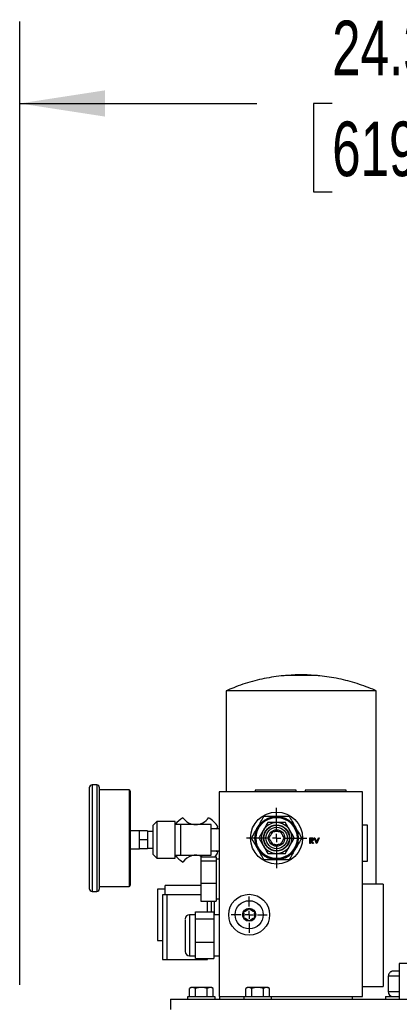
# Model space of a CAD drawing. Header units: inches. Extents: x 4 to 172, y 4 to 132.
# Tile 24 of 38: x 86.22 to 95.49, y 83.57 to 107.63. Entities that reach past the tile are written whole.
import ezdxf

# ---------------------------------------------------------------- set-up
doc = ezdxf.new("R2010")
doc.units = ezdxf.units.IN
doc.header["$LTSCALE"] = 16
doc.header["$MEASUREMENT"] = 0
doc.linetypes.add('CENTERX2', pattern=[0.8, 0.5, -0.1, 0.1, -0.1])
doc.layers.add('CENTER', color=40, linetype='CENTERX2')
doc.layers.add('DIMENSIONS', color=140, linetype='Continuous', lineweight=25)
doc.styles.add('SLDTEXTSTYLE0', font='TXT', dxfattribs={"width": 0.7})
doc.dimstyles.new('SLDDIMSTYLE0', dxfattribs={"dimtxt": 1.359375, "dimasz": 2.08, "dimexe": 0, "dimexo": 0.0625, "dimgap": 0.339844, "dimtad": 0, "dimtih": 1, "dimtoh": 1, "dimrnd": 1e-09, "dimzin": 12, "dimdsep": 46, "dimtxsty": 'SLDTEXTSTYLE0', "dimsah": 1, "dimcen": 0.09, "dimadec": 0, "dimazin": 3, "dimtfac": 1, "dimtofl": 0, "dimtmove": 0, "dimatfit": 3, "dimfxl": 0, "dimfrac": 2, "dimtolj": 1, "dimtzin": 12, "dimarcsym": 0})

# ---------------------------------------------------------------- blocks, each defined once
blk = doc.blocks.new('_D_5')
at = {"layer": 'DIMENSIONS'}
for p, q in [((86.217, 84.053), (86.217, 107.581)), ((110.592, 84.053), (110.592, 107.581)), ((86.217, 105.581), (92.009, 105.581)), ((93.851, 105.581), (93.395, 105.581)), ((93.395, 105.581), (93.395, 103.42)), ((99.022, 105.581), (99.478, 105.581)), ((99.478, 105.581), (99.478, 103.42)), ((110.592, 105.581), (100.864, 105.581)), ((93.395, 103.42), (93.851, 103.42)), ((99.478, 103.42), (99.022, 103.42))]:
    blk.add_line(p, q, dxfattribs=at)
for points in [[(86.217, 105.581), (88.297, 105.261), (88.297, 105.901)], [(110.592, 105.581), (108.512, 105.901), (108.512, 105.261)]]:
    blk.add_solid(points, dxfattribs=at)
at = {"layer": 'DIMENSIONS', "char_height": 1.3333, "attachment_point": 1, "style": 'SLDTEXTSTYLE0'}
for s, insert in [('24.38', (93.851, 107.604)), ('619.1', (93.851, 105.139))]:
    blk.add_mtext(s, dxfattribs=dict(at, insert=insert))
blk = doc.blocks.new('SW_CENTERMARKSYMBOL_1')
at = {"layer": 'CENTER', "color": 0}
for p, q in [((0, 0.2), (0, 0.4435)), ((-0.2, 0), (-0.4435, 0)), ((0, 0), (-0.1, 0)), ((0, 0), (0, 0.1)), ((0, 0), (0, -0.1)), ((0, 0), (0.1, 0)), ((0.2, 0), (0.4435, 0)), ((0, -0.2), (0, -0.4435))]:
    blk.add_line(p, q, dxfattribs=at)
blk = doc.blocks.new('SW_CENTERMARKSYMBOL_2')
at = {"layer": 'CENTER', "color": 0}
for p, q in [((0, 0.2), (0, 0.735)), ((-0.2, 0), (-0.735, 0)), ((0, 0), (-0.1, 0)), ((0, 0), (0, 0.1)), ((0, 0), (0, -0.1)), ((0, 0), (0.1, 0)), ((0.2, 0), (0.735, 0)), ((0, -0.2), (0, -0.735))]:
    blk.add_line(p, q, dxfattribs=at)

msp = doc.modelspace()

# ---------------------------------------------------------------- linework, layer by layer
for p, q in [((92.947, 91.622), (92.749, 91.609)), ((93.436, 91.609), (92.749, 91.609)), ((93.238, 91.622), (92.947, 91.622)), ((93.436, 91.609), (93.238, 91.622)), ((91.258, 91.231), (91.258, 88.762)), ((93.093, 91.231), (91.258, 91.231)), ((94.928, 91.231), (93.093, 91.231)), ((94.928, 86.512), (94.928, 91.231)), ((88.098, 88.933), (87.988, 88.933)), ((87.988, 88.933), (87.988, 86.333)), ((88.098, 88.933), (88.098, 86.333)), ((88.888, 88.813), (88.168, 88.813)), ((88.888, 88.813), (88.888, 86.453)), ((91.093, 88.762), (91.093, 83.762)), ((94.593, 88.762), (91.093, 88.762)), ((91.968, 88.807), (91.968, 88.762)), ((92.968, 88.807), (91.968, 88.807)), ((92.968, 88.762), (92.968, 88.807)), ((93.193, 88.807), (93.193, 88.762)), ((94.193, 88.807), (93.193, 88.807)), ((94.193, 88.762), (94.193, 88.807)), ((94.593, 83.762), (94.593, 88.762)), ((89.568, 88.043), (89.468, 87.943)), ((90.018, 88.043), (89.568, 88.043)), ((89.568, 88.043), (89.568, 87.143)), ((90.018, 87.143), (90.018, 88.043)), ((89.143, 87.813), (88.918, 87.813)), ((89.143, 87.812), (89.143, 87.813)), ((89.143, 87.723), (89.143, 87.812)), ((89.343, 87.812), (89.143, 87.812)), ((89.343, 87.812), (89.343, 87.593)), ((89.468, 87.795), (89.343, 87.799)), ((89.468, 87.943), (89.468, 87.243)), ((90.143, 87.967), (90.018, 87.967)), ((90.143, 87.967), (90.143, 87.217)), ((90.893, 87.967), (90.143, 87.967)), ((90.893, 87.217), (90.893, 87.967)), ((91.093, 87.861), (90.893, 87.861)), ((91.006, 87.861), (91.059, 87.904)), ((92.166, 87.822), (92.169, 87.827)), ((92.49, 88.012), (92.495, 88.012)), ((92.816, 87.827), (92.819, 87.822)), ((94.715, 87.95), (94.593, 87.95)), ((94.715, 87.075), (94.715, 87.95)), ((89.143, 87.682), (89.143, 87.723)), ((89.143, 87.593), (89.143, 87.682)), ((89.143, 87.504), (89.143, 87.593)), ((89.343, 87.593), (89.143, 87.593)), ((89.343, 87.593), (89.343, 87.375)), ((93.307, 87.643), (93.334, 87.643)), ((93.307, 87.505), (93.307, 87.643)), ((93.319, 87.583), (93.319, 87.629)), ((93.319, 87.629), (93.345, 87.629)), ((93.344, 87.583), (93.319, 87.583)), ((93.319, 87.569), (93.319, 87.505)), ((93.329, 87.569), (93.319, 87.569)), ((93.38, 87.505), (93.329, 87.569)), ((93.345, 87.569), (93.395, 87.505)), ((93.413, 87.643), (93.426, 87.643)), ((93.471, 87.505), (93.413, 87.643)), ((93.426, 87.643), (93.472, 87.534)), ((93.472, 87.534), (93.518, 87.643)), ((93.531, 87.643), (93.473, 87.505)), ((93.518, 87.643), (93.531, 87.643)), ((88.918, 87.373), (89.143, 87.373)), ((89.143, 87.464), (89.143, 87.504)), ((89.143, 87.375), (89.143, 87.464)), ((89.343, 87.375), (89.143, 87.375)), ((89.143, 87.373), (89.143, 87.375)), ((89.343, 87.387), (89.468, 87.392)), ((90.893, 87.323), (91.093, 87.323)), ((91.059, 87.28), (91.006, 87.323)), ((92.169, 87.447), (92.166, 87.452)), ((92.819, 87.452), (92.816, 87.447)), ((93.319, 87.505), (93.307, 87.505)), ((93.395, 87.505), (93.38, 87.505)), ((93.473, 87.505), (93.471, 87.505)), ((89.468, 87.243), (89.568, 87.143)), ((89.568, 87.143), (90.018, 87.143)), ((90.018, 87.219), (90.143, 87.219)), ((90.143, 87.217), (90.893, 87.217)), ((90.643, 87.181), (91.013, 87.181)), ((90.643, 87.181), (90.643, 87.076)), ((90.643, 87.076), (90.643, 86.532)), ((90.643, 87.076), (91.013, 87.076)), ((91.013, 87.181), (91.013, 87.076)), ((91.093, 87.121), (91.013, 87.121)), ((91.013, 87.076), (91.013, 86.532)), ((92.495, 87.262), (92.49, 87.262)), ((94.593, 87.075), (94.715, 87.075)), ((88.168, 86.453), (88.888, 86.453)), ((89.768, 86.388), (89.584, 86.388)), ((89.584, 86.388), (89.584, 85.762)), ((90.643, 86.481), (89.768, 86.481)), ((89.768, 86.252), (89.768, 86.481)), ((90.643, 86.532), (91.013, 86.532)), ((90.643, 86.532), (90.643, 86.093)), ((91.013, 86.532), (91.013, 86.093)), ((95.093, 86.512), (94.593, 86.512)), ((95.093, 86.512), (95.093, 84.012)), ((87.988, 86.333), (88.098, 86.333)), ((89.808, 86.252), (89.708, 86.252)), ((89.708, 86.252), (89.708, 85.462)), ((90.643, 86.252), (89.808, 86.252)), ((89.808, 86.252), (89.808, 84.672)), ((89.808, 86.252), (89.808, 85.462)), ((91.013, 86.154), (91.093, 86.154)), ((90.643, 86.093), (91.013, 86.093)), ((90.808, 85.831), (90.808, 86.093)), ((90.893, 86.093), (90.893, 85.831)), ((90.971, 86.093), (90.971, 85.762)), ((91.726, 85.854), (91.791, 85.892)), ((91.854, 85.892), (91.919, 85.854)), ((89.584, 85.762), (89.584, 85.136)), ((90.513, 85.762), (90.363, 85.762)), ((90.363, 85.762), (90.363, 84.762)), ((90.513, 85.831), (90.963, 85.831)), ((90.513, 85.66), (90.513, 85.831)), ((90.513, 85.091), (90.513, 85.66)), ((90.513, 85.66), (90.963, 85.66)), ((90.963, 85.831), (90.963, 85.66)), ((91.093, 85.762), (90.963, 85.762)), ((90.963, 85.66), (90.963, 85.091)), ((91.695, 85.724), (91.695, 85.8)), ((91.791, 85.632), (91.726, 85.67)), ((91.919, 85.67), (91.854, 85.632)), ((91.951, 85.8), (91.951, 85.724)), ((89.708, 85.462), (89.708, 84.672)), ((89.808, 85.462), (89.808, 84.672)), ((89.584, 85.136), (89.708, 85.136)), ((90.513, 85.091), (90.963, 85.091)), ((90.513, 84.693), (90.513, 85.091)), ((90.963, 85.091), (90.963, 84.693)), ((89.708, 84.672), (89.808, 84.672)), ((89.808, 84.672), (90.808, 84.672)), ((90.363, 84.762), (90.513, 84.762)), ((90.513, 84.693), (90.963, 84.693)), ((90.808, 84.672), (90.808, 84.693)), ((90.963, 84.762), (91.093, 84.762)), ((95.491, 84.575), (95.491, 83.7)), ((96.28, 84.575), (95.491, 84.575)), ((95.217, 84.187), (95.217, 83.887)), ((95.222, 84.187), (95.217, 84.187)), ((95.222, 84.262), (95.222, 84.187)), ((95.491, 84.262), (95.222, 84.262)), ((90.405, 83.985), (90.366, 83.962)), ((90.366, 83.755), (90.366, 83.962)), ((90.438, 83.985), (90.405, 83.985)), ((90.655, 83.985), (90.438, 83.985)), ((90.51, 83.755), (90.51, 83.962)), ((90.871, 83.985), (90.655, 83.985)), ((90.799, 83.755), (90.799, 83.962)), ((90.905, 83.985), (90.871, 83.985)), ((90.943, 83.962), (90.905, 83.985)), ((90.943, 83.755), (90.943, 83.962)), ((91.09, 84.026), (91.09, 83.967)), ((91.093, 84.026), (91.09, 84.026)), ((91.09, 83.967), (91.093, 83.967)), ((91.78, 83.985), (91.741, 83.962)), ((91.741, 83.755), (91.741, 83.962)), ((91.813, 83.985), (91.78, 83.985)), ((92.03, 83.985), (91.813, 83.985)), ((91.885, 83.755), (91.885, 83.962)), ((92.246, 83.985), (92.03, 83.985)), ((92.174, 83.755), (92.174, 83.962)), ((92.28, 83.985), (92.246, 83.985)), ((92.318, 83.962), (92.28, 83.985)), ((92.318, 83.755), (92.318, 83.962)), ((94.593, 84.012), (95.093, 84.012)), ((90.317, 83.755), (90.317, 83.7)), ((90.993, 83.755), (90.317, 83.755)), ((90.993, 83.7), (90.993, 83.755)), ((91.093, 83.762), (91.741, 83.762)), ((91.096, 83.762), (91.096, 83.7)), ((91.692, 83.755), (91.692, 83.7)), ((92.368, 83.755), (91.692, 83.755)), ((92.318, 83.762), (94.593, 83.762)), ((92.368, 83.7), (92.368, 83.755)), ((94.346, 83.7), (94.346, 83.762)), ((95.155, 83.762), (95.155, 83.7)), ((95.155, 83.762), (95.491, 83.762)), ((95.217, 83.887), (95.491, 83.887)), ((89.905, 83.7), (89.905, 83.45)), ((89.905, 83.7), (106.905, 83.7))]:
    msp.add_line(p, q)
for centre, radius in [((92.493, 87.637), 0.635), ((92.493, 87.637), 0.53), ((92.493, 87.637), 0.516), ((92.493, 87.637), 0.502), ((92.493, 87.637), 0.32), ((92.493, 87.637), 0.311), ((92.493, 87.637), 0.261), ((92.493, 87.637), 0.2), ((91.823, 85.762), 0.5), ((91.823, 85.762), 0.344), ((91.823, 85.762), 0.159)]:
    msp.add_circle(centre, radius)
for centre, radius, start, end in [((87.988, 88.863), 0.07, 90, 180), ((88.098, 88.863), 0.07, 0, 90), ((88.888, 88.783), 0.03, 0, 90), ((90.518, 87.592), 0.625, 119.9264, 143.1301), ((90.518, 88.342), 0.375, 213.749, 326.251), ((90.518, 87.592), 0.625, 29.9264, 60.0736), ((92.493, 87.637), 0.375, 150.4389, 209.5611), ((92.493, 87.637), 0.375, 90.4389, 149.5611), ((92.493, 87.637), 0.163, 75.75, 104.25), ((92.493, 87.637), 0.375, 30.4389, 89.5611), ((92.493, 87.637), 0.375, 330.4389, 29.5611), ((92.493, 87.637), 0.162, 135.75, 164.25), ((92.493, 87.637), 0.162, 195.75, 224.25), ((92.493, 87.637), 0.162, 15.75, 44.25), ((92.493, 87.637), 0.163, 315.75, 344.25), ((92.493, 87.637), 0.375, 210.4389, 269.5611), ((92.493, 87.637), 0.163, 255.75, 284.25), ((92.493, 87.637), 0.375, 270.4389, 329.5611), ((90.518, 87.592), 0.625, 216.8699, 240.0736), ((90.518, 86.842), 0.375, 64.7376, 146.251), ((90.518, 87.592), 0.625, 318.8995, 330.0736), ((87.988, 86.403), 0.07, 180, 270), ((88.098, 86.403), 0.07, 270, 0), ((88.888, 86.483), 0.03, 270, 0), ((91.823, 85.762), 0.134, 103.4963, 136.5037), ((91.823, 85.762), 0.134, 43.4963, 76.5037), ((90.363, 85.662), 0.1, 90, 180), ((91.823, 85.762), 0.134, 163.4963, 196.5037), ((91.823, 85.762), 0.134, 223.4963, 256.5037), ((91.823, 85.762), 0.134, 283.4963, 316.5037), ((91.823, 85.762), 0.134, 343.4963, 16.5037), ((90.363, 84.862), 0.1, 180, 270), ((91.11, 84.026), 0.02, 148.2117, 180), ((95.342, 83.887), 0.125, 180, 270)]:
    msp.add_arc(centre, radius, start, end)
for points, knots in [([(92.749, 91.608), (92.7, 91.604), (92.572, 91.594), (92.367, 91.565), (92.132, 91.521), (91.9, 91.463), (91.67, 91.393), (91.456, 91.317), (91.321, 91.258), (91.259, 91.231)], [0, 0, 0, 0, 0.094953, 0.248986, 0.403449, 0.558356, 0.713724, 0.869572, 1, 1, 1, 1]), ([(94.924, 91.232), (94.914, 91.237), (94.834, 91.274), (94.68, 91.334), (94.461, 91.411), (94.237, 91.476), (94.01, 91.53), (93.779, 91.571), (93.587, 91.597), (93.471, 91.605), (93.432, 91.608)], [0, 0, 0, 0, 0.021332, 0.171045, 0.321203, 0.471793, 0.622805, 0.774232, 0.926068, 1, 1, 1, 1]), ([(87.918, 88.863), (87.918, 88.863), (87.918, 88.733), (87.918, 88.272), (87.918, 87.959), (87.918, 87.307), (87.918, 86.994), (87.918, 86.533), (87.918, 86.403), (87.918, 86.403)], [0, 0, 0, 0, 0.25, 0.25, 0.5, 0.5, 0.75, 0.75, 1, 1, 1, 1]), ([(88.168, 86.403), (88.168, 86.403), (88.168, 86.533), (88.168, 86.994), (88.168, 87.307), (88.168, 87.959), (88.168, 88.272), (88.168, 88.733), (88.168, 88.863), (88.168, 88.863)], [0, 0, 0, 0, 0.25, 0.25, 0.5, 0.5, 0.75, 0.75, 1, 1, 1, 1]), ([(88.918, 88.783), (88.918, 88.783), (88.918, 88.783), (88.918, 88.782), (88.918, 88.781), (88.918, 88.78), (88.918, 88.778), (88.918, 88.776), (88.918, 88.774), (88.918, 88.771), (88.918, 88.767), (88.918, 88.759), (88.918, 88.74), (88.918, 88.703), (88.918, 88.656), (88.918, 88.597), (88.918, 88.527), (88.918, 88.448), (88.918, 88.359), (88.918, 88.264), (88.918, 88.163), (88.918, 88.058), (88.918, 87.951), (88.918, 87.81), (88.918, 87.633), (88.918, 87.455), (88.918, 87.315), (88.918, 87.208), (88.918, 87.103), (88.918, 87.002), (88.918, 86.907), (88.918, 86.818), (88.918, 86.739), (88.918, 86.669), (88.918, 86.61), (88.918, 86.563), (88.918, 86.526), (88.918, 86.506), (88.918, 86.495), (88.918, 86.49), (88.918, 86.486), (88.918, 86.483), (88.918, 86.483), (88.918, 86.483)], [0, 0, 0, 0, 0.005838, 0.011669, 0.017494, 0.023316, 0.029135, 0.034954, 0.040776, 0.046602, 0.052433, 0.058273, 0.089145, 0.120023, 0.152183, 0.184348, 0.217191, 0.250041, 0.282885, 0.315734, 0.347893, 0.380058, 0.410931, 0.441809, 0.500001, 0.558193, 0.589066, 0.619944, 0.652103, 0.684268, 0.717112, 0.749961, 0.782805, 0.815655, 0.847814, 0.879979, 0.910851, 0.94173, 0.953398, 0.965044, 0.976683, 0.988329, 1, 1, 1, 1]), ([(91.879, 87.637), (91.904, 87.681), (91.93, 87.724), (91.981, 87.812), (92.006, 87.857), (92.045, 87.925), (92.059, 87.947), (92.084, 87.992), (92.097, 88.015), (92.136, 88.081), (92.161, 88.125), (92.186, 88.168)], [0, 0, 0, 0, 0.25, 0.25, 0.5, 0.5, 0.625, 0.625, 0.75, 0.75, 1, 1, 1, 1]), ([(92.186, 88.168), (92.236, 88.168), (92.287, 88.168), (92.389, 88.168), (92.44, 88.168), (92.545, 88.168), (92.597, 88.168), (92.699, 88.168), (92.749, 88.168), (92.799, 88.168)], [0, 0, 0, 0, 0.25, 0.25, 0.5, 0.5, 0.75, 0.75, 1, 1, 1, 1]), ([(92.799, 88.168), (92.824, 88.125), (92.849, 88.081), (92.9, 87.993), (92.926, 87.948), (92.965, 87.881), (92.978, 87.858), (93.004, 87.813), (93.017, 87.791), (93.055, 87.724), (93.081, 87.681), (93.106, 87.637)], [0, 0, 0, 0, 0.25, 0.25, 0.5, 0.5, 0.625, 0.625, 0.75, 0.75, 1, 1, 1, 1]), ([(92.166, 87.822), (92.148, 87.791), (92.13, 87.759), (92.095, 87.698), (92.077, 87.667), (92.06, 87.637)], [0, 0, 0, 0, 0.5, 0.5, 1, 1, 1, 1]), ([(92.276, 88.012), (92.259, 87.982), (92.241, 87.951), (92.206, 87.89), (92.188, 87.859), (92.169, 87.827)], [0, 0, 0, 0, 0.5, 0.5, 1, 1, 1, 1]), ([(92.49, 88.012), (92.453, 88.012), (92.417, 88.012), (92.346, 88.012), (92.311, 88.012), (92.276, 88.012)], [0, 0, 0, 0, 0.5, 0.5, 1, 1, 1, 1]), ([(92.709, 88.012), (92.674, 88.012), (92.639, 88.012), (92.568, 88.012), (92.532, 88.012), (92.495, 88.012)], [0, 0, 0, 0, 0.5, 0.5, 1, 1, 1, 1]), ([(92.816, 87.827), (92.798, 87.859), (92.78, 87.89), (92.744, 87.951), (92.727, 87.982), (92.709, 88.012)], [0, 0, 0, 0, 0.5, 0.5, 1, 1, 1, 1]), ([(92.926, 87.637), (92.908, 87.667), (92.891, 87.698), (92.855, 87.759), (92.837, 87.791), (92.819, 87.822)], [0, 0, 0, 0, 0.5, 0.5, 1, 1, 1, 1]), ([(92.186, 87.106), (92.161, 87.15), (92.136, 87.193), (92.085, 87.281), (92.059, 87.326), (92.02, 87.394), (92.007, 87.416), (91.981, 87.461), (91.968, 87.484), (91.93, 87.55), (91.905, 87.594), (91.879, 87.637)], [0, 0, 0, 0, 0.25, 0.25, 0.5, 0.5, 0.625, 0.625, 0.75, 0.75, 1, 1, 1, 1]), ([(92.06, 87.637), (92.077, 87.607), (92.095, 87.576), (92.13, 87.515), (92.148, 87.484), (92.166, 87.452)], [0, 0, 0, 0, 0.5, 0.5, 1, 1, 1, 1]), ([(93.106, 87.637), (93.081, 87.594), (93.056, 87.55), (93.005, 87.462), (92.979, 87.417), (92.94, 87.35), (92.927, 87.327), (92.901, 87.282), (92.888, 87.26), (92.85, 87.193), (92.824, 87.15), (92.799, 87.106)], [0, 0, 0, 0, 0.25, 0.25, 0.5, 0.5, 0.625, 0.625, 0.75, 0.75, 1, 1, 1, 1]), ([(92.819, 87.452), (92.837, 87.484), (92.855, 87.515), (92.891, 87.576), (92.908, 87.607), (92.926, 87.637)], [0, 0, 0, 0, 0.5, 0.5, 1, 1, 1, 1]), ([(93.334, 87.643), (93.336, 87.643), (93.34, 87.643), (93.345, 87.643), (93.349, 87.643), (93.354, 87.642), (93.357, 87.642), (93.36, 87.642), (93.363, 87.641), (93.365, 87.641), (93.366, 87.641)], [0, 0, 0, 0, 0.1762578, 0.3384344, 0.4848221, 0.6171576, 0.7346984, 0.8373852, 0.9263724, 1, 1, 1, 1]), ([(93.381, 87.606), (93.381, 87.605), (93.381, 87.603), (93.38, 87.599), (93.379, 87.596), (93.377, 87.593), (93.375, 87.591), (93.372, 87.588), (93.369, 87.586), (93.367, 87.585), (93.364, 87.584), (93.362, 87.584), (93.36, 87.583), (93.357, 87.583), (93.354, 87.583), (93.351, 87.583), (93.348, 87.583), (93.346, 87.583), (93.344, 87.583)], [0, 0, 0, 0, 0.069046, 0.136815, 0.203663, 0.272413, 0.341585, 0.410581, 0.48126, 0.554931, 0.594943, 0.639345, 0.687768, 0.740894, 0.79883, 0.861097, 0.928337, 1, 1, 1, 1]), ([(93.345, 87.629), (93.346, 87.629), (93.349, 87.629), (93.352, 87.629), (93.355, 87.628), (93.358, 87.628), (93.36, 87.628), (93.363, 87.627), (93.365, 87.627), (93.367, 87.626), (93.37, 87.625), (93.372, 87.623), (93.375, 87.621), (93.377, 87.618), (93.379, 87.616), (93.38, 87.612), (93.381, 87.609), (93.381, 87.607), (93.381, 87.606)], [0, 0, 0, 0, 0.074899, 0.144687, 0.208845, 0.267441, 0.321053, 0.369275, 0.412261, 0.450597, 0.520722, 0.588911, 0.657378, 0.727213, 0.796243, 0.863663, 0.9312, 1, 1, 1, 1]), ([(93.393, 87.606), (93.393, 87.604), (93.393, 87.601), (93.392, 87.595), (93.39, 87.59), (93.388, 87.586), (93.385, 87.582), (93.381, 87.578), (93.377, 87.575), (93.373, 87.573), (93.37, 87.572), (93.367, 87.571), (93.364, 87.57), (93.36, 87.57), (93.357, 87.569), (93.353, 87.569), (93.349, 87.569), (93.346, 87.569), (93.345, 87.569)], [0, 0, 0, 0, 0.0787751, 0.1537107, 0.2266989, 0.2991718, 0.371166, 0.4429778, 0.516334, 0.5928571, 0.6335102, 0.6766236, 0.7229154, 0.7719714, 0.8238293, 0.8793865, 0.9379521, 1, 1, 1, 1]), ([(93.366, 87.641), (93.367, 87.641), (93.369, 87.64), (93.372, 87.639), (93.374, 87.638), (93.377, 87.636), (93.379, 87.635), (93.382, 87.633), (93.384, 87.631), (93.386, 87.629), (93.388, 87.626), (93.389, 87.624), (93.39, 87.621), (93.392, 87.618), (93.392, 87.615), (93.393, 87.612), (93.393, 87.609), (93.393, 87.607), (93.393, 87.606)], [0, 0, 0, 0, 0.064211, 0.127052, 0.188727, 0.249109, 0.309897, 0.370266, 0.430669, 0.492745, 0.554114, 0.615726, 0.676828, 0.738464, 0.801336, 0.865197, 0.931648, 1, 1, 1, 1]), ([(92.169, 87.447), (92.188, 87.416), (92.206, 87.384), (92.241, 87.323), (92.259, 87.292), (92.276, 87.262)], [0, 0, 0, 0, 0.5, 0.5, 1, 1, 1, 1]), ([(92.709, 87.262), (92.727, 87.292), (92.744, 87.323), (92.78, 87.384), (92.798, 87.416), (92.816, 87.447)], [0, 0, 0, 0, 0.5, 0.5, 1, 1, 1, 1]), ([(92.799, 87.106), (92.749, 87.106), (92.699, 87.106), (92.597, 87.106), (92.545, 87.106), (92.44, 87.106), (92.389, 87.106), (92.287, 87.106), (92.236, 87.106), (92.186, 87.106)], [0, 0, 0, 0, 0.25, 0.25, 0.5, 0.5, 0.75, 0.75, 1, 1, 1, 1]), ([(92.276, 87.262), (92.311, 87.262), (92.346, 87.262), (92.417, 87.262), (92.453, 87.262), (92.49, 87.262)], [0, 0, 0, 0, 0.5, 0.5, 1, 1, 1, 1]), ([(92.495, 87.262), (92.532, 87.262), (92.568, 87.262), (92.639, 87.262), (92.674, 87.262), (92.709, 87.262)], [0, 0, 0, 0, 0.5, 0.5, 1, 1, 1, 1]), ([(90.263, 85.645), (90.263, 85.636), (90.263, 85.619), (90.263, 85.576), (90.263, 85.519), (90.263, 85.451), (90.263, 85.375), (90.263, 85.295), (90.263, 85.218), (90.263, 85.144), (90.263, 85.075), (90.263, 85.01), (90.263, 84.952), (90.263, 84.906), (90.263, 84.876), (90.263, 84.862), (90.263, 84.864), (90.263, 84.864)], [0, 0, 0, 0, 0.064355, 0.132565, 0.20361, 0.276163, 0.348717, 0.419762, 0.487972, 0.552327, 0.616682, 0.684892, 0.755937, 0.82849, 0.901044, 0.972089, 1, 1, 1, 1]), ([(95.354, 84.387), (95.352, 84.387), (95.347, 84.387), (95.34, 84.386), (95.333, 84.386), (95.326, 84.384), (95.321, 84.383), (95.316, 84.382), (95.305, 84.378), (95.289, 84.372), (95.269, 84.358), (95.251, 84.341), (95.239, 84.323), (95.231, 84.308), (95.227, 84.297), (95.225, 84.285), (95.223, 84.274), (95.223, 84.266), (95.222, 84.262)], [0, 0, 0, 0, 0.0439954, 0.0852379, 0.1237224, 0.1594441, 0.1923988, 0.2225832, 0.2499944, 0.3832659, 0.4992004, 0.6320063, 0.7493402, 0.8026226, 0.8539523, 0.9036881, 0.9522275, 1, 1, 1, 1]), ([(95.491, 84.387), (95.459, 84.387), (95.394, 84.387), (95.368, 84.387), (95.354, 84.387)], [0, 0, 0, 0, 0.482901, 1, 1, 1, 1])]:
    msp.add_open_spline(points, degree=3, knots=knots)
for points in [[(92.376, 87.751), (92.385, 87.766), (92.394, 87.781), (92.402, 87.795)], [(92.402, 87.795), (92.418, 87.795), (92.435, 87.795), (92.453, 87.795)], [(92.533, 87.795), (92.55, 87.795), (92.567, 87.795), (92.584, 87.795)], [(92.584, 87.795), (92.592, 87.781), (92.6, 87.766), (92.609, 87.751)], [(92.311, 87.637), (92.319, 87.651), (92.327, 87.666), (92.336, 87.681)], [(92.336, 87.593), (92.327, 87.608), (92.319, 87.623), (92.311, 87.637)], [(92.649, 87.681), (92.658, 87.666), (92.666, 87.651), (92.674, 87.637)], [(92.674, 87.637), (92.666, 87.623), (92.658, 87.608), (92.649, 87.593)], [(92.402, 87.48), (92.394, 87.494), (92.385, 87.508), (92.376, 87.524)], [(92.453, 87.48), (92.435, 87.48), (92.418, 87.48), (92.402, 87.48)], [(92.584, 87.48), (92.567, 87.48), (92.55, 87.48), (92.533, 87.48)], [(92.609, 87.524), (92.6, 87.508), (92.592, 87.494), (92.584, 87.48)], [(91.791, 85.892), (91.802, 85.898), (91.813, 85.904), (91.823, 85.91)], [(91.823, 85.91), (91.833, 85.904), (91.843, 85.898), (91.854, 85.892)], [(91.695, 85.836), (91.705, 85.842), (91.715, 85.848), (91.726, 85.854)], [(91.695, 85.8), (91.695, 85.813), (91.695, 85.824), (91.695, 85.836)], [(91.695, 85.688), (91.695, 85.7), (91.695, 85.712), (91.695, 85.724)], [(91.726, 85.67), (91.715, 85.677), (91.705, 85.682), (91.695, 85.688)], [(91.823, 85.614), (91.813, 85.62), (91.802, 85.626), (91.791, 85.632)], [(91.854, 85.632), (91.843, 85.626), (91.833, 85.62), (91.823, 85.614)], [(91.919, 85.854), (91.93, 85.848), (91.941, 85.842), (91.951, 85.836)], [(91.951, 85.688), (91.941, 85.682), (91.93, 85.677), (91.919, 85.67)], [(91.951, 85.836), (91.951, 85.824), (91.951, 85.813), (91.951, 85.8)], [(91.951, 85.724), (91.951, 85.712), (91.951, 85.7), (91.951, 85.688)], [(90.438, 83.985), (90.413, 83.985), (90.39, 83.976), (90.366, 83.962)], [(90.51, 83.962), (90.487, 83.976), (90.463, 83.985), (90.438, 83.985)], [(90.655, 83.985), (90.605, 83.985), (90.557, 83.976), (90.51, 83.962)], [(90.799, 83.962), (90.752, 83.976), (90.704, 83.985), (90.655, 83.985)], [(90.871, 83.985), (90.846, 83.985), (90.823, 83.976), (90.799, 83.962)], [(90.943, 83.962), (90.92, 83.976), (90.896, 83.985), (90.871, 83.985)], [(91.813, 83.985), (91.788, 83.985), (91.765, 83.976), (91.741, 83.962)], [(91.885, 83.962), (91.862, 83.976), (91.838, 83.985), (91.813, 83.985)], [(92.03, 83.985), (91.98, 83.985), (91.932, 83.976), (91.885, 83.962)], [(92.174, 83.962), (92.127, 83.976), (92.079, 83.985), (92.03, 83.985)], [(92.246, 83.985), (92.221, 83.985), (92.198, 83.976), (92.174, 83.962)], [(92.318, 83.962), (92.295, 83.976), (92.271, 83.985), (92.246, 83.985)]]:
    msp.add_open_spline(points, degree=3)

# ---------------------------------------------------------------- block references
at = {"layer": 'CENTER'}
for name, p in [('SW_CENTERMARKSYMBOL_2', (92.493, 87.637)), ('SW_CENTERMARKSYMBOL_1', (91.823, 85.762))]:
    msp.add_blockref(name, p, dxfattribs=at)

# ---------------------------------------------------------------- dimensions: what is measured, and where the dimension line sits
at = {"layer": 'DIMENSIONS'}
dim = msp.add_linear_dim(base=(86.217112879, 105.580880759), p1=(110.592112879, 83.252579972), p2=(86.217112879, 83.252579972), dimstyle='SLDDIMSTYLE0', dxfattribs=at)
dim.commit()
dim.dimension.update_dxf_attribs({"geometry": '_D_5', "text_midpoint": (96.436414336, 105.580880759), "dimtype": 160})

doc.saveas('drawing.dxf')
